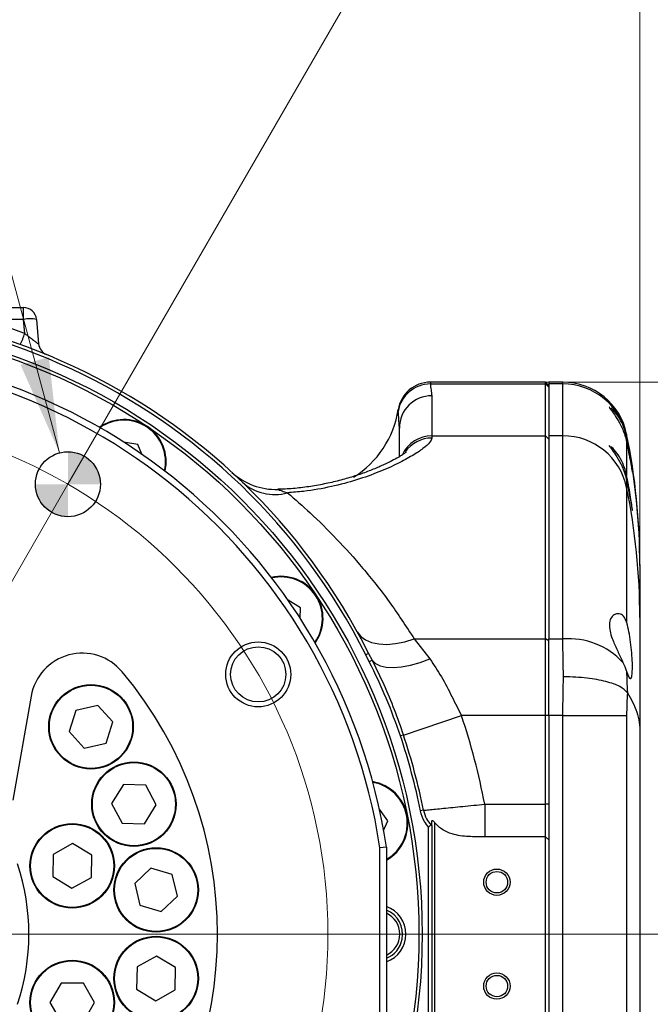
# Model space of a CAD drawing. Header units: millimetres. Extents: x -7 to 844, y 0 to 594.
# Tile 120 of 137: x 768 to 800, y 200 to 251. Entities that reach past the tile are written whole.
import ezdxf

# ---------------------------------------------------------------- set-up
doc = ezdxf.new("R2010")
doc.units = ezdxf.units.MM
doc.linetypes.add('CENTERX2', pattern=[20.32, 12.7, -2.54, 2.54, -2.54])
doc.styles.add('SLDTEXTSTYLE3', font='HYSWLONGFANGSONG.TTF')
doc.dimstyles.new('SLDDIMSTYLE4', dxfattribs={"dimtxt": 9.875366, "dimasz": 4.884615, "dimexe": 0, "dimexo": 0.0625, "dimgap": 2.468842, "dimtad": 2, "dimlfac": 3, "dimrnd": 1e-09, "dimzin": 12, "dimdsep": 46, "dimtxsty": 'SLDTEXTSTYLE3', "dimsah": 1, "dimcen": 0.09, "dimadec": 0, "dimazin": 3, "dimtfac": 1, "dimtdec": 3, "dimtofl": 0, "dimtmove": 0, "dimatfit": 3, "dimfxl": 1, "dimfrac": 2, "dimtolj": 1, "dimtzin": 12, "dimarcsym": 0})
doc.dimstyles.new('SLDDIMSTYLE6', dxfattribs={"dimtxt": 9.875366, "dimasz": 4.884615, "dimexe": 0, "dimexo": 0.0625, "dimgap": -2.468842, "dimtad": 0, "dimdec": 4, "dimlfac": 3, "dimzin": 12, "dimdsep": 46, "dimtxsty": 'SLDTEXTSTYLE3', "dimsah": 1, "dimcen": 0.09, "dimazin": 3, "dimtfac": 1, "dimtdec": 3, "dimtofl": 0, "dimtmove": 0, "dimatfit": 3, "dimfxl": 1, "dimfrac": 2, "dimtolj": 1, "dimarcsym": 0})

# ---------------------------------------------------------------- blocks, each defined once
blk = doc.blocks.new('_D_21')
at = {"color": 7, "linetype": 'Continuous', "lineweight": 18}
for p, q in [((768.127, 284.592), (771.292, 296.403)), ((771.292, 296.403), (791.103, 291.094)), ((757.045, 248.399), (757.045, 291.815)), ((791.103, 291.094), (787.938, 279.283)), ((787.938, 279.283), (768.127, 284.592)), ((770.38, 226.716), (801.146, 279.996))]:
    blk.add_line(p, q, dxfattribs=at)
for start, end in [(82.11001, 90), (59.99591, 67.8859)]:
    blk.add_arc((757.045, 203.623), 87.192, start, end, dxfattribs=at)
for points in [[(757.045, 290.815), (761.907, 289.927), (761.949, 291.429)], [(800.646, 279.13), (796.707, 282.114), (795.992, 280.792)]]:
    blk.add_solid(points, dxfattribs=at)
at = {"color": 7, "linetype": 'Continuous', "lineweight": 18, "insert": (772.782, 295.703), "char_height": 9.2604, "attachment_point": 1, "rotation": 344.998, "style": 'SLDTEXTSTYLE3'}
blk.add_mtext('30°', dxfattribs=at)
blk = doc.blocks.new('_D_25')
at = {"color": 7, "linetype": 'Continuous', "lineweight": 18}
for p, q in [((757.045, 203.623), (757.045, 255.269)), ((799.712, 213.924), (799.712, 255.269)), ((799.712, 254.269), (757.045, 254.269))]:
    blk.add_line(p, q, dxfattribs=at)
for points in [[(757.045, 254.269), (761.93, 253.517), (761.93, 255.02)], [(799.712, 254.269), (794.827, 255.02), (794.827, 253.517)]]:
    blk.add_solid(points, dxfattribs=at)
at = {"color": 7, "linetype": 'Continuous', "lineweight": 18, "insert": (771.896, 266.206), "char_height": 9.2604, "attachment_point": 1, "style": 'SLDTEXTSTYLE3'}
blk.add_mtext('128', dxfattribs=at)
blk = doc.blocks.new('_D_26')
at = {"color": 7, "linetype": 'Continuous', "lineweight": 18}
for p, q in [((794.878, 231.956), (818.712, 231.956)), ((817.712, 231.956), (817.712, 203.623)), ((814.083, 203.623), (818.712, 203.623))]:
    blk.add_line(p, q, dxfattribs=at)
for points in [[(817.712, 231.956), (816.96, 227.072), (818.463, 227.072)], [(817.712, 203.623), (818.463, 208.507), (816.96, 208.507)]]:
    blk.add_solid(points, dxfattribs=at)
at = {"color": 7, "linetype": 'Continuous', "lineweight": 18, "insert": (805.774, 213.468), "char_height": 9.2604, "attachment_point": 1, "rotation": 90, "style": 'SLDTEXTSTYLE3'}
blk.add_mtext('85', dxfattribs=at)
blk = doc.blocks.new('_D_27')
at = {"color": 7, "linetype": 'Continuous', "lineweight": 18}
for p, q in [((814.083, 203.623), (818.712, 203.623)), ((817.712, 175.29), (817.712, 203.623)), ((794.878, 175.29), (818.712, 175.29))]:
    blk.add_line(p, q, dxfattribs=at)
for points in [[(817.712, 203.623), (816.96, 198.738), (818.463, 198.738)], [(817.712, 175.29), (818.463, 180.174), (816.96, 180.174)]]:
    blk.add_solid(points, dxfattribs=at)
at = {"color": 7, "linetype": 'Continuous', "lineweight": 18, "insert": (805.774, 185.135), "char_height": 9.2604, "attachment_point": 1, "rotation": 90, "style": 'SLDTEXTSTYLE3'}
blk.add_mtext('85', dxfattribs=at)
blk = doc.blocks.new('SW_CENTERMARKSYMBOL_5')
at = {"color": 0, "linetype": 'Continuous', "lineweight": 18}
blk.add_line((1.667, 0), (57.038, 0), dxfattribs=at)
blk = doc.blocks.new('SW_DOWELSYMBOL_0')
at = {"linetype": 'Continuous', "lineweight": 0}
h = blk.add_hatch(color=0, dxfattribs=at)
edge = h.paths.add_edge_path(flags=0)
edge.add_arc((0, 0), 1.667, 0, 90)
edge.add_line((0, 1.667), (0, 0))
edge.add_line((0, 0), (1.667, 0))
h = blk.add_hatch(color=0, dxfattribs=at)
edge = h.paths.add_edge_path(flags=0)
edge.add_arc((0, 0), 1.667, 180, 270)
edge.add_line((0, -1.667), (0, 0))
edge.add_line((0, 0), (-1.667, 0))
at = {"color": 0, "linetype": 'Continuous', "lineweight": 0}
blk.add_circle((0, 0), 1.667, dxfattribs=at)

msp = doc.modelspace()

# ---------------------------------------------------------------- linework, layer by layer
at = {"color": 7, "linetype": 'Continuous', "lineweight": 18}
msp.add_line((769.944968, 228.326203), (754.603787, 285.288599), dxfattribs=at)
at = {"color": 7, "linetype": 'Continuous', "lineweight": 25}
for p, q in [((763.272461, 235.789536), (768.100839, 235.789536)), ((768.100839, 235.180973), (768.100839, 235.789536)), ((768.100839, 235.180973), (765.901876, 235.180973)), ((768.164087, 234.458049), (768.100839, 235.180973)), ((768.764969, 235.180973), (768.874575, 233.928174)), ((794.878393, 231.956202), (788.965675, 231.956202)), ((788.965675, 231.863543), (794.878393, 231.863543)), ((795.04506, 231.789536), (794.878393, 231.956202)), ((794.878393, 231.863543), (794.878393, 231.956202)), ((794.878393, 229.205597), (794.878393, 231.863543)), ((795.04506, 231.697422), (794.878393, 231.863543)), ((795.765894, 231.956202), (795.04506, 231.956202)), ((795.04506, 231.956202), (795.04506, 231.863543)), ((795.765894, 231.863543), (795.04506, 231.863543)), ((795.04506, 231.863543), (795.04506, 229.205597)), ((795.765894, 229.205597), (795.765894, 231.863543)), ((789.04506, 231.260135), (789.04506, 229.205597)), ((787.378393, 229.598919), (787.376084, 229.634908)), ((787.378393, 228.13396), (787.378393, 229.598919)), ((789.04506, 229.205597), (789.04506, 229.088225)), ((789.04506, 229.205597), (794.878393, 229.205597)), ((794.878393, 218.77974), (794.878393, 229.205597)), ((795.04506, 229.039476), (794.878393, 229.205597)), ((795.765894, 229.205597), (795.04506, 229.205597)), ((795.04506, 229.205597), (795.04506, 218.77974)), ((795.765894, 218.77974), (795.765894, 229.205597)), ((799.031172, 229.209047), (799.031172, 229.148948)), ((773.967888, 228.763272), (773.236282, 228.878449)), ((774.161236, 228.26098), (773.967888, 228.763272)), ((799.031172, 228.879589), (799.031172, 227.17112)), ((799.031172, 226.90176), (799.031172, 226.551101)), ((799.031172, 226.551101), (799.031172, 219.646389)), ((799.711727, 222.591718), (799.711727, 222.529684)), ((799.711727, 222.529684), (799.711727, 219.871738)), ((782.30053, 220.373487), (781.66869, 220.75987)), ((782.286941, 219.835439), (782.30053, 220.373487)), ((799.711727, 219.871738), (799.711727, 213.923592)), ((788.141269, 218.77974), (788.944076, 217.748823)), ((788.141269, 218.77974), (794.878393, 218.77974)), ((794.878393, 214.842891), (794.878393, 218.77974)), ((795.04506, 218.681319), (794.878393, 218.77974)), ((795.04506, 218.77974), (795.765894, 218.77974)), ((795.04506, 214.842891), (795.04506, 218.77974)), ((785.801561, 218.036685), (785.652564, 217.962002)), ((785.835177, 217.602737), (785.652564, 217.962002)), ((785.801561, 218.036685), (785.98322, 217.678883)), ((785.98322, 217.678883), (785.835177, 217.602737)), ((768.488413, 215.840082), (767.546817, 210.500022)), ((799.077443, 216.015019), (799.078669, 216.013138)), ((771.90487, 215.356859), (770.788638, 215.109396)), ((772.677294, 214.513905), (771.90487, 215.356859)), ((770.788638, 215.109396), (770.444831, 214.01898)), ((787.583305, 213.845305), (790.563467, 214.842891)), ((794.878393, 214.842891), (790.563467, 214.842891)), ((795.04506, 214.842891), (794.878393, 214.842891)), ((794.878393, 210.289536), (794.878393, 214.842891)), ((795.04506, 214.842891), (795.04506, 209.525773)), ((795.765894, 214.842891), (795.04506, 214.842891)), ((795.765894, 192.402847), (795.765894, 214.842891)), ((795.765894, 214.842891), (799.031172, 214.842891)), ((799.031172, 214.842891), (799.031172, 192.402847)), ((772.333488, 213.423489), (772.677294, 214.513905)), ((770.444831, 214.01898), (771.217256, 213.176026)), ((787.583305, 213.845305), (787.434297, 213.795426)), ((799.711727, 213.923592), (799.711727, 193.322146)), ((771.217256, 213.176026), (772.333488, 213.423489)), ((773.226869, 211.302406), (772.620995, 210.332805)), ((774.369506, 211.262504), (773.226869, 211.302406)), ((774.906269, 210.253001), (774.369506, 211.262504)), ((772.620995, 210.332805), (773.157757, 209.323301)), ((774.300394, 209.283399), (774.906269, 210.253001)), ((791.757134, 210.289536), (791.757134, 208.622869)), ((791.757134, 210.289536), (794.878393, 210.289536)), ((794.878393, 208.622869), (794.878393, 210.289536)), ((795.04506, 210.289536), (794.878393, 210.289536)), ((786.788256, 209.433572), (786.352375, 210.032338)), ((788.615258, 209.979377), (788.461215, 209.948361)), ((773.157757, 209.323301), (774.300394, 209.283399)), ((786.569799, 208.94168), (786.788256, 209.433572)), ((789.178393, 209.357155), (789.178393, 197.888583)), ((795.04506, 209.525773), (795.04506, 208.463794)), ((788.878393, 198.12537), (788.878393, 209.12037)), ((788.995946, 209.227839), (789.04506, 209.197254)), ((789.04506, 209.197254), (789.04506, 198.048483)), ((770.619081, 208.271348), (769.619099, 207.717049)), ((771.599109, 207.682488), (770.619081, 208.271348)), ((794.878393, 208.622869), (791.757134, 208.622869)), ((795.04506, 208.463794), (794.878393, 208.622869)), ((794.878393, 198.622869), (794.878393, 208.622869)), ((795.04506, 208.463794), (795.04506, 198.781944)), ((786.711727, 208.082565), (786.378393, 208.05758)), ((786.378393, 199.188157), (786.378393, 208.05758)), ((786.711727, 208.082565), (786.711727, 199.163173)), ((769.619099, 207.717049), (769.599145, 206.57389)), ((771.579155, 206.539329), (771.599109, 207.682488)), ((774.634243, 207.006193), (773.804898, 206.219175)), ((775.730494, 206.681469), (774.634243, 207.006193)), ((769.599145, 206.57389), (770.579173, 205.98503)), ((770.579173, 205.98503), (771.579155, 206.539329)), ((773.804898, 206.219175), (774.071804, 205.107432)), ((775.997399, 205.569726), (775.730494, 206.681469)), ((775.168055, 204.782707), (775.997399, 205.569726)), ((774.071804, 205.107432), (775.168055, 204.782707)), ((774.921103, 202.494447), (773.921121, 201.940148)), ((775.901131, 201.905586), (774.921103, 202.494447)), ((773.921121, 201.940148), (773.901167, 200.796988)), ((775.881177, 200.762427), (775.901131, 201.905586)), ((770.02746, 201.107705), (769.455793, 200.117549)), ((771.170793, 201.107705), (770.02746, 201.107705)), ((771.74246, 200.117549), (771.170793, 201.107705)), ((773.901167, 200.796988), (774.881195, 200.208128)), ((774.881195, 200.208128), (775.881177, 200.762427)), ((769.455793, 200.117549), (770.02746, 199.127393)), ((771.170793, 199.127393), (771.74246, 200.117549))]:
    msp.add_line(p, q, dxfattribs=at)
at = {"color": 8, "linetype": 'Continuous', "lineweight": 25}
for p, q in [((788.965675, 231.956202), (788.965675, 231.863543)), ((795.765894, 231.863543), (795.765894, 231.956202)), ((787.318855, 230.457926), (787.318855, 230.545973)), ((799.031172, 229.292997), (799.031172, 229.209047))]:
    msp.add_line(p, q, dxfattribs=at)
at = {"color": 7, "linetype": 'CENTERX2', "lineweight": 18}
msp.add_line((757.04506, 203.622869), (770.380042, 226.715928), dxfattribs=at)
at = {"color": 7, "linetype": 'Continuous', "lineweight": 25, "flags": 128}
for points in [[(785.221437, 219.140156), (785.397295, 218.909355), (785.643459, 218.725669), (785.953622, 218.593803), (786.319837, 218.517136), (786.732721, 218.497633), (787.181696, 218.535793), (787.655256, 218.630639), (788.141269, 218.77974)], [(785.98322, 217.678883), (786.145699, 217.515314), (786.384925, 217.397997), (786.694336, 217.33015), (787.065447, 217.313633), (787.48808, 217.348899), (787.950645, 217.434982), (788.440454, 217.56952), (788.944076, 217.748823)], [(788.878393, 209.12037), (788.908268, 209.147675), (788.938141, 209.174984), (788.995946, 209.227839)]]:
    msp.add_lwpolyline(points, dxfattribs=at)
at = {"color": 7, "linetype": 'Continuous', "lineweight": 25}
for centre, radius in [((757.04506, 203.622869), 31.5), ((757.04506, 203.622869), 31.333333), ((770.378393, 226.71688), 1.666667), ((780.139071, 216.956202), 1.666667), ((780.139071, 216.956202), 1.416667), ((771.561063, 214.266443), 2.166667), ((771.561063, 214.266443), 2.133333), ((773.763632, 210.292903), 2.166667), ((773.763632, 210.292903), 2.133333), ((770.599127, 207.128189), 2.166667), ((770.599127, 207.128189), 2.133333), ((774.901149, 205.89445), 2.166667), ((774.901149, 205.89445), 2.133333), ((792.378393, 206.289536), 0.675), ((792.378393, 206.289536), 0.55), ((774.901149, 201.351287), 2.166667), ((774.901149, 201.351287), 2.133333), ((770.599127, 200.117549), 2.166667), ((770.599127, 200.117549), 2.133333), ((792.378393, 200.956202), 0.675), ((792.378393, 200.956202), 0.55)]:
    msp.add_circle(centre, radius, dxfattribs=at)
at = {"color": 7, "linetype": 'Continuous', "lineweight": 18}
msp.add_circle((757.04506, 203.622869), 26.666667, dxfattribs=at)
at = {"color": 7, "linetype": 'Continuous', "lineweight": 25}
for centre, radius, start, end in [((757.04506, 203.622869), 32.166667, 26.6217126, 333.3782874), ((757.04506, 203.622869), 32, 26.6217126, 333.3782874), ((768.100839, 235.122869), 0.666667, 5, 90), ((757.04506, 203.564765), 32.833333, 70.2053196, 74.3505648), ((768.432904, 233.259072), 1.950377, 80.1972507, 99.8027493), ((763.384854, 236.024415), 5.029371, 334.8738194, 341.8537414), ((757.04506, 203.622869), 30, 8.5490788, 351.4509212), ((769.538704, 233.986278), 0.666667, 185, 247.6342839), ((757.04506, 203.622869), 29.666667, 8.597063, 351.402937), ((788.965675, 230.289536), 1.666667, 90, 171.1491831), ((788.963509, 230.198566), 1.664979, 89.9254509, 171.0383315), ((795.765894, 228.622869), 3.333333, 11.5976864, 90), ((795.769895, 228.532919), 3.330627, 11.7126473, 90.0688291), ((789.042339, 229.596189), 1.663948, 89.9063126, 179.9060052), ((782.378393, 231.315284), 5, 301.9384096, 351.1491831), ((773.249192, 227.874066), 2.166667, 346.9188999, 125.5811001), ((795.769895, 225.874973), 3.330627, 11.7126473, 90.0688291), ((766.378393, 222.591718), 33.333333, 0, 11.5976864), ((766.592089, 222.529506), 33.119638, 0.0003079, 11.6351705), ((781.042312, 229.783506), 3.333292, 227.4697572, 271.7803887), ((780.98252, 228.665788), 2.478121, 228.2823603, 285.460084), ((766.592089, 219.87156), 33.119638, 0.0003079, 11.6351705), ((781.296257, 219.827001), 2.166667, 324.4188999, 103.0811001), ((796.041373, 214.965095), 3.82458, 42.9311697, 94.1305064), ((771.114567, 215.37702), 2.666667, 39.8765441, 170), ((757.04506, 203.622869), 21, 320.1234559, 39.8765441), ((757.04506, 203.622869), 35.346464, 10.8716271, 18.5075624), ((757.04506, 203.622869), 32.046632, 11.3840227, 18.5075624), ((757.04506, 203.622869), 32.203767, 11.3840227, 18.5075624), ((785.651297, 209.313003), 2.166667, 299.3030529, 80.5811001), ((757.04506, 203.622869), 11.333333, 341.4730956, 18.5269044), ((786.211727, 203.622869), 1.5, 289.4712206, 70.5287794), ((786.211727, 203.622869), 1.333333, 348.75, 67.9756872), ((786.211727, 203.622869), 1.190427, 294.835681, 65.164319), ((786.211727, 203.622869), 1.333333, 292.0243128, 348.75)]:
    msp.add_arc(centre, radius, start, end, dxfattribs=at)
at = {"color": 8, "linetype": 'Continuous', "lineweight": 25}
for centre, radius, start, end in [((773.249192, 227.874066), 2.133333, 347.327716, 125.172284), ((789.043703, 227.538765), 1.666833, 89.9533749, 155.1843448), ((789.043171, 227.417658), 1.670568, 89.9352229, 144.8923817), ((781.296257, 219.827001), 2.133333, 324.827716, 102.672284), ((785.651297, 209.313003), 2.133333, 299.8067537, 80.172284)]:
    msp.add_arc(centre, radius, start, end, dxfattribs=at)
at = {"color": 7, "linetype": 'Continuous', "lineweight": 25}
for points, knots in [([(768.164087, 234.458049), (768.246047, 234.394497), (768.39808, 234.276611), (768.599819, 234.11929), (768.753237, 234.00162), (768.827234, 233.948989), (768.866734, 233.92524), (768.87107, 233.926863), (768.874575, 233.928174)], [0, 0, 0, 0, 0.2556737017, 0.4742643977, 0.6619633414, 0.8331636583, 0.8651825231, 1, 1, 1, 1]), ([(788.965675, 231.863543), (788.976696, 231.762974), (788.998738, 231.561835), (789.029619, 231.360702), (789.04506, 231.260135)], [0, 0, 0, 0, 0.499993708, 1, 1, 1, 1]), ([(798.155859, 230.67296), (798.15345, 230.674442), (798.125595, 230.691571), (798.168132, 230.623437), (798.300025, 230.447399), (798.539043, 230.114808), (798.813576, 229.611513), (798.970182, 229.162581), (799.024049, 228.912638), (799.031172, 228.879589)], [0, 0, 0, 0, 0.013917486, 0.160909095, 0.301620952, 0.516458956, 0.73496625, 0.964954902, 1, 1, 1, 1]), ([(799.031172, 229.148948), (798.998385, 229.281706), (798.921929, 229.591278), (798.722309, 230.023924), (798.446952, 230.425903), (798.299141, 230.562384), (798.221121, 230.634423)], [0, 0, 0, 0, 0.183614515, 0.428164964, 0.698164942, 1, 1, 1, 1]), ([(789.04506, 229.088225), (789.022033, 229.016589), (788.975974, 228.873301), (788.62093, 228.558874), (788.069655, 228.188622), (787.314609, 227.776273), (786.359286, 227.345412), (785.216659, 226.93078), (783.910686, 226.580919), (782.693612, 226.36263), (781.918229, 226.299673), (781.643106, 226.277335)], [0, 0, 0, 0, 0.116489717, 0.233003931, 0.34785662, 0.462715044, 0.581304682, 0.699834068, 0.81763126, 0.935291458, 1, 1, 1, 1]), ([(799.031172, 228.879589), (799.048873, 228.792872), (799.105171, 228.517063), (799.189617, 228.079084), (799.267242, 227.655729), (799.31546, 227.391998), (799.334273, 227.313357), (799.324411, 227.423934), (799.286212, 227.709203), (799.220192, 228.137527), (799.13999, 228.596313), (799.073386, 228.942173), (799.040567, 229.102929), (799.031172, 229.148948)], [0, 0, 0, 0, 0.050752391, 0.161422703, 0.270533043, 0.377818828, 0.483753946, 0.588990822, 0.694123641, 0.79971966, 0.90639132, 0.973203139, 1, 1, 1, 1]), ([(798.155859, 228.695132), (798.15345, 228.696613), (798.125595, 228.713742), (798.168132, 228.645609), (798.300025, 228.46957), (798.539043, 228.136979), (798.813576, 227.633685), (798.970182, 227.184752), (799.024049, 226.93481), (799.031172, 226.90176)], [0, 0, 0, 0, 0.013917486, 0.160909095, 0.301620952, 0.516458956, 0.73496625, 0.964954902, 1, 1, 1, 1]), ([(799.031172, 227.17112), (798.998385, 227.303877), (798.921929, 227.61345), (798.722309, 228.046096), (798.446952, 228.448075), (798.299141, 228.584555), (798.221121, 228.656595)], [0, 0, 0, 0, 0.183614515, 0.4281649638, 0.6981649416, 1, 1, 1, 1]), ([(787.710408, 228.356084), (787.710989, 228.356592), (787.712704, 228.358094), (787.643333, 228.302028), (787.495047, 228.201465), (787.249078, 228.053284), (786.903288, 227.86863), (786.453006, 227.654723), (785.905624, 227.425392), (785.274344, 227.195108), (784.575751, 226.978102), (783.824593, 226.788421), (783.041085, 226.632978), (782.239779, 226.523152), (781.604048, 226.464672), (781.238914, 226.458673), (781.146449, 226.457154)], [0, 0, 0, 0, 0.027338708, 0.080838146, 0.14321924, 0.213634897, 0.292312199, 0.376244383, 0.463543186, 0.552111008, 0.640536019, 0.727348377, 0.811501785, 0.893423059, 0.973011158, 1, 1, 1, 1]), ([(799.031172, 226.90176), (799.048873, 226.815044), (799.105171, 226.539235), (799.189617, 226.101256), (799.267242, 225.677901), (799.31546, 225.414169), (799.334273, 225.335528), (799.324411, 225.446106), (799.286212, 225.731375), (799.220192, 226.159699), (799.13999, 226.618485), (799.073386, 226.964345), (799.040567, 227.125101), (799.031172, 227.17112)], [0, 0, 0, 0, 0.050752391, 0.161422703, 0.270533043, 0.377818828, 0.483753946, 0.588990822, 0.694123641, 0.79971966, 0.90639132, 0.973203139, 1, 1, 1, 1]), ([(781.145873, 226.451823), (781.144223, 226.451646), (781.135609, 226.450722), (781.153652, 226.442197), (781.242618, 226.412384), (781.40896, 226.359277), (781.569118, 226.303228), (781.643106, 226.277335)], [0, 0, 0, 0, 0.040896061, 0.213567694, 0.354580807, 0.70183643, 1, 1, 1, 1]), ([(781.643106, 226.277335), (782.028179, 225.941367), (782.852357, 225.222292), (784.15931, 223.931283), (785.524684, 222.413063), (786.874099, 220.717454), (787.718905, 219.425605), (788.141269, 218.77974)], [0, 0, 0, 0, 0.177854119, 0.380663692, 0.583471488, 0.791755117, 1, 1, 1, 1]), ([(799.031172, 219.646389), (798.98333, 219.75645), (798.887815, 219.976185), (798.647635, 220.096976), (798.398533, 220.053603), (798.207478, 219.850569), (798.129616, 219.547569), (798.166472, 219.186667), (798.308736, 218.735558), (798.540689, 218.216133), (798.736094, 217.806718), (798.827221, 217.602386), (798.841625, 217.57009)], [0, 0, 0, 0, 0.114514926, 0.228626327, 0.355487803, 0.463900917, 0.551394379, 0.639108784, 0.723857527, 0.849178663, 0.97616157, 1, 1, 1, 1]), ([(799.031705, 217.092798), (799.059419, 217.016184), (799.125503, 216.833497), (799.214454, 216.7129), (799.285594, 216.769404), (799.325559, 217.014872), (799.334231, 217.413417), (799.312207, 217.919186), (799.26025, 218.47763), (799.180161, 219.027627), (799.098117, 219.416484), (799.045866, 219.595926), (799.031172, 219.646389)], [0, 0, 0, 0, 0.081649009, 0.194692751, 0.306000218, 0.415401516, 0.523455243, 0.630916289, 0.738512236, 0.846965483, 0.956963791, 1, 1, 1, 1]), ([(795.796702, 216.8338), (795.7896, 217.100458), (795.771213, 217.790848), (795.767917, 218.403637), (795.765894, 218.77974)], [0, 0, 0, 0, 0.3862429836, 1, 1, 1, 1]), ([(785.98322, 217.678883), (786.18512, 217.267835), (786.591957, 216.439558), (787.12322, 215.158266), (787.430136, 214.282409), (787.583305, 213.845305)], [0, 0, 0, 0, 0.3304399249, 0.6658500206, 1, 1, 1, 1]), ([(788.944076, 217.748823), (789.14467, 217.448761), (789.550217, 216.842113), (790.060833, 215.842577), (790.400055, 215.1679), (790.563467, 214.842891)], [0, 0, 0, 0, 0.336539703, 0.680394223, 1, 1, 1, 1]), ([(798.841625, 217.57009), (798.903953, 217.42409), (798.978103, 217.250399), (799.024334, 217.114469), (799.031705, 217.092798)], [0, 0, 0, 0, 0.840569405, 1, 1, 1, 1]), ([(795.765894, 214.842891), (795.767825, 215.247191), (795.771051, 215.922793), (795.789352, 216.572783), (795.796702, 216.8338)], [0, 0, 0, 0, 0.598428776, 1, 1, 1, 1]), ([(799.077443, 216.015019), (798.970815, 216.123543), (798.757559, 216.340594), (798.004122, 216.603687), (797.00699, 216.785627), (796.215724, 216.832567), (795.805985, 216.833772), (795.796702, 216.8338)], [0, 0, 0, 0, 0.244171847, 0.488346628, 0.732456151, 0.993938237, 1, 1, 1, 1]), ([(799.031705, 217.092798), (799.034566, 216.934382), (799.040664, 216.596663), (799.064688, 216.216734), (799.077443, 216.015019)], [0, 0, 0, 0, 0.469073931, 1, 1, 1, 1]), ([(799.078669, 216.013138), (799.065094, 215.825676), (799.037732, 215.447809), (799.03337, 215.045574), (799.031172, 214.842891)], [0, 0, 0, 0, 0.4961060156, 1, 1, 1, 1]), ([(799.078669, 216.013138), (799.258843, 215.690377), (799.620902, 215.041789), (799.711435, 214.311605), (799.711724, 213.926556), (799.711727, 213.923592)], [0, 0, 0, 0, 0.495704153, 0.9961182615, 1, 1, 1, 1]), ([(788.615258, 209.979377), (788.702485, 209.988379), (788.937988, 210.012686), (789.607679, 210.08081), (790.613639, 210.180656), (791.376313, 210.253275), (791.757134, 210.289536)], [0, 0, 0, 0, 0.163752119, 0.442116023, 0.721435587, 1, 1, 1, 1]), ([(788.878393, 209.12037), (788.803926, 209.212132), (788.606022, 209.455998), (788.51684, 209.759229), (788.461215, 209.948361)], [0, 0, 0, 0, 0.37627912, 1, 1, 1, 1]), ([(788.615258, 209.979377), (788.657482, 209.830139), (788.735552, 209.554208), (788.914008, 209.330538), (788.995946, 209.227839)], [0, 0, 0, 0, 0.5408503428, 1, 1, 1, 1]), ([(789.04506, 209.424856), (789.045539, 209.43174), (789.046417, 209.444334), (789.054579, 209.455093), (789.066654, 209.457322), (789.083212, 209.451596), (789.108137, 209.434139), (789.141513, 209.401421), (789.165534, 209.372589), (789.178393, 209.357155)], [0, 0, 0, 0, 0.133690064, 0.244584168, 0.337467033, 0.43031494, 0.557896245, 0.763333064, 1, 1, 1, 1]), ([(789.04506, 209.197254), (789.04506, 209.257704), (789.04506, 209.324973), (789.04506, 209.415663), (789.04506, 209.424856)], [0, 0, 0, 0, 0.898638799, 1, 1, 1, 1]), ([(791.757134, 208.622869), (791.479315, 208.620494), (790.920251, 208.615714), (790.159005, 208.708881), (789.55064, 208.974737), (789.293283, 209.239126), (789.178393, 209.357155)], [0, 0, 0, 0, 0.300176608, 0.604055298, 0.823240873, 1, 1, 1, 1])]:
    msp.add_open_spline(points, degree=3, knots=knots, dxfattribs=at)
at = {"color": 8, "linetype": 'Continuous', "lineweight": 25}
msp.add_open_spline([(787.376084, 229.634908), (787.367128, 229.778078), (787.346074, 230.114682), (787.328788, 230.332661), (787.318855, 230.457926)], degree=3, knots=[0, 0, 0, 0, 0.425337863, 1, 1, 1, 1], dxfattribs=at)
at = {"color": 7, "linetype": 'Continuous', "lineweight": 25}
msp.add_open_spline([(787.434297, 213.795426), (787.203745, 214.445085), (786.74264, 215.744402), (786.137664, 216.983292), (785.835177, 217.602737)], degree=3, dxfattribs=at)
at = {"color": 7, "linetype": 'Continuous', "lineweight": 18}
msp.add_solid([(769.944968, 228.326203), (769.400324, 233.238183), (767.949076, 232.847331)], dxfattribs=at)

# ---------------------------------------------------------------- block references
msp.add_blockref('SW_CENTERMARKSYMBOL_5', (757.04506, 203.622869), dxfattribs=at)
at = {"color": 7, "linetype": 'Continuous', "lineweight": 0}
msp.add_blockref('SW_DOWELSYMBOL_0', (770.378393, 226.71688), dxfattribs=at)

# ---------------------------------------------------------------- dimensions: what is measured, and where the dimension line sits
at = {"color": 7, "linetype": 'Continuous', "lineweight": 18}
dim = msp.add_angular_dim_2l(base=(795.348249, 281.950896), line1=((757.04506, 203.622869), (770.380042, 226.715928)), line2=((757.04506, 248.398704), (757.04506, 160.79487)), dimstyle='SLDDIMSTYLE6', dxfattribs=at)
dim.commit()
dim.dimension.update_dxf_attribs({"geometry": '_D_21', "text_midpoint": (779.61497, 287.842898), "dimtype": 162})
dim = msp.add_linear_dim(base=(757.04506, 254.26874), p1=(799.711727, 213.923592), p2=(757.04506, 203.622869), dimstyle='SLDDIMSTYLE4', dxfattribs=at)
dim.commit()
dim.dimension.update_dxf_attribs({"geometry": '_D_25', "text_midpoint": (778.378393, 254.26874), "dimtype": 160})
for p1, picture, middle in [((794.878393, 231.956202), '_D_26', (817.711727, 217.789536)), ((794.878393, 175.289536), '_D_27', (817.711727, 189.456202))]:
    dim = msp.add_linear_dim(base=(817.711727, 203.622869), p1=p1, p2=(814.083273, 203.622869), angle=90, dimstyle='SLDDIMSTYLE4', dxfattribs=at)
    dim.commit()
    dim.dimension.update_dxf_attribs({"geometry": picture, "text_midpoint": middle, "dimtype": 160})

doc.saveas('drawing.dxf')
